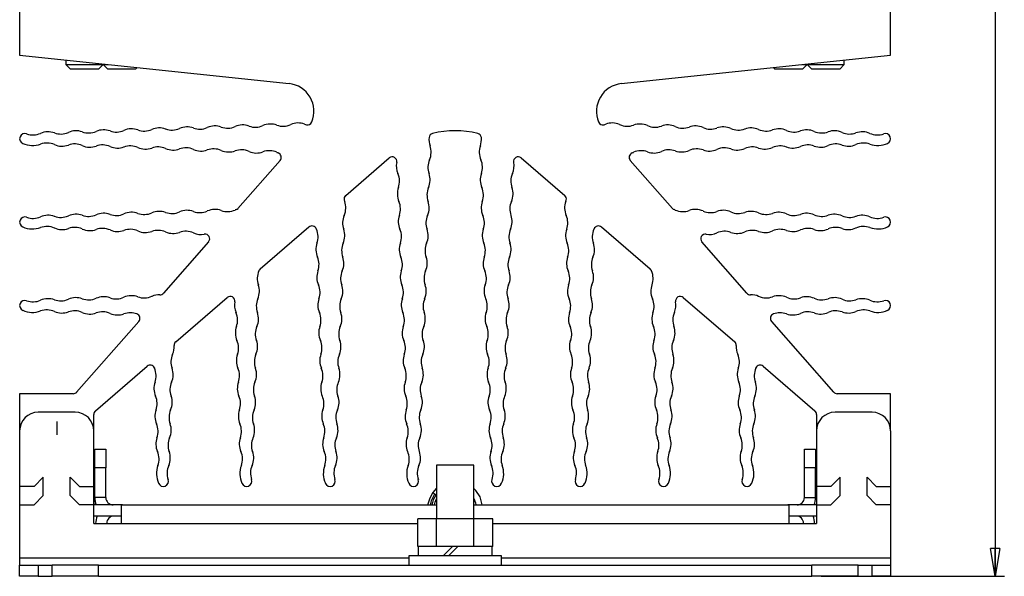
# Model space of a CAD drawing. Extents: x 28 to 402, y 197 to 629.
# Tile 1 of 13: x 53 to 159, y 197 to 257. Entities that reach past the tile are written whole.
import ezdxf

# ---------------------------------------------------------------- set-up
doc = ezdxf.new("R2010")
doc.units = 0
doc.header["$MEASUREMENT"] = 0
doc.header["$PDSIZE"] = -1
doc.linetypes.add('CENTERX2', pattern=[20.32, 12.7, -2.54, 2.54, -2.54])
doc.layers.get('0').update_dxf_attribs({"linetype": 'CONTINUOUS'})
doc.layers.get('DEFPOINTS').update_dxf_attribs({"linetype": 'CONTINUOUS'})
doc.styles.add('SLDTEXTSTYLE0', font='txt', dxfattribs={"width": 0.75})
doc.dimstyles.new('SLDDIMSTYLE0', dxfattribs={"dimtxt": 3.5, "dimasz": 3, "dimexe": 1, "dimexo": 0.0625, "dimgap": 0.875, "dimtad": 2, "dimdec": 1, "dimzin": 4, "dimtxsty": 'STANDARD', "dimblk1": 'CLOSED', "dimblk2": 'CLOSED', "dimsah": 1, "dimcen": 0.09, "dimclrd": 7, "dimclre": 7, "dimclrt": 7, "dimazin": 3, "dimtfac": 1, "dimtdec": 4, "dimtofl": 0, "dimtmove": 0, "dimatfit": 3, "dimtolj": 1, "dimtzin": 12})

# ---------------------------------------------------------------- blocks, each defined once
blk = doc.blocks.new('_CLOSED')
at = {"color": 0, "linetype": 'BYBLOCK'}
for p, q in [((-1, 0.166667), (0, 0)), ((-1, 0.166667), (-1, -0.166667)), ((0, 0), (-1, -0.166667)), ((0, 0), (-1, 0))]:
    blk.add_line(p, q, dxfattribs=at)
blk = doc.blocks.new('*D6')
at = {"color": 7}
for p, q in [((144.65, 363.34), (159.01, 363.34)), ((158.01, 363.34), (158.01, 197.34)), ((139.24, 197.34), (159.01, 197.34))]:
    blk.add_line(p, q, dxfattribs=at)
at = {"layer": 'DEFPOINTS', "color": 7}
for p in [(143.65, 363.34), (138.24, 197.34)]:
    blk.add_point(p, dxfattribs=at)
at = {"xscale": 3, "yscale": 3}
for p, rotation in [((158.01, 363.34), 90.00000000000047), ((158.01, 197.34), 270.0000000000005)]:
    blk.add_blockref('_CLOSED', p, dxfattribs=dict(at, rotation=rotation))
at = {"color": 7, "insert": (156.51, 274.53), "char_height": 3.5, "attachment_point": 7, "rotation": 90, "style": 'SLDTEXTSTYLE0'}
blk.add_mtext('166.0', dxfattribs=at)

msp = doc.modelspace()

# ---------------------------------------------------------------- linework, layer by layer
at = {"color": 7, "linetype": 'CONTINUOUS'}
for p, q in [((52.74, 259.04), (52.74, 253.54)), ((146.74, 253.54), (146.74, 259.04)), ((52.74, 253.54), (81.81, 250.49)), ((57.74, 253.02), (57.74, 252.54)), ((117.67, 250.49), (146.74, 253.54)), ((141.74, 252.54), (141.74, 253.02)), ((57.74, 252.54), (61.73, 252.54)), ((57.74, 252.54), (58.24, 252.04)), ((61.24, 252.04), (58.24, 252.04)), ((61.24, 252.04), (61.74, 252.54)), ((61.73, 252.54), (61.74, 252.54)), ((61.74, 252.59), (61.74, 252.54)), ((61.74, 252.54), (62.26, 252.54)), ((61.74, 252.54), (62.24, 252.04)), ((63.48, 252.04), (62.24, 252.04)), ((65.24, 252.04), (63.48, 252.04)), ((65.24, 252.04), (65.41, 252.21)), ((134.08, 252.21), (134.24, 252.04)), ((135.95, 252.04), (134.24, 252.04)), ((137.24, 252.04), (135.95, 252.04)), ((137.23, 252.54), (137.74, 252.54)), ((137.24, 252.04), (137.74, 252.54)), ((137.74, 252.54), (137.74, 252.59)), ((137.74, 252.54), (140.8, 252.54)), ((137.74, 252.54), (138.24, 252.04)), ((140.54, 252.04), (138.24, 252.04)), ((141.24, 252.04), (140.54, 252.04)), ((140.8, 252.54), (141.74, 252.54)), ((141.24, 252.04), (141.74, 252.54)), ((87.93, 238.43), (92.62, 242.47)), ((106.87, 242.47), (111.56, 238.43)), ((80.85, 242.21), (76.3, 237.03)), ((123.19, 237.03), (118.64, 242.21)), ((78.7, 230.5), (83.96, 235.02)), ((115.53, 235.02), (120.78, 230.5)), ((73.13, 233.42), (68.26, 227.88)), ((131.23, 227.88), (126.36, 233.42)), ((69.58, 222.65), (75.13, 227.42)), ((124.36, 227.42), (129.91, 222.65)), ((65.59, 224.84), (58.89, 217.21)), ((140.6, 217.21), (133.9, 224.84)), ((60.92, 215.19), (66.5, 220)), ((132.99, 220), (138.57, 215.19)), ((58.52, 217.04), (52.74, 217.04)), ((52.74, 217.04), (52.74, 213.04)), ((146.74, 217.04), (140.97, 217.04)), ((146.74, 213.04), (146.74, 217.04)), ((58.74, 215.04), (54.74, 215.04)), ((60.74, 213.04), (60.74, 214.81)), ((138.74, 214.81), (138.74, 213.04)), ((144.74, 215.04), (140.74, 215.04)), ((52.74, 213.04), (52.74, 199.34)), ((60.74, 203.04), (60.74, 213.04)), ((138.74, 213.04), (138.74, 203.04)), ((146.74, 213.04), (146.74, 199.34)), ((60.84, 209.04), (60.84, 211.04)), ((60.84, 211.04), (62.04, 211.04)), ((62.04, 211.04), (62.04, 209.04)), ((137.44, 209.04), (137.44, 211.04)), ((137.44, 211.04), (138.64, 211.04)), ((138.64, 211.04), (138.64, 209.04)), ((99.74, 209.34), (97.74, 209.34)), ((97.74, 209.34), (97.74, 203.54)), ((101.74, 209.34), (99.74, 209.34)), ((101.74, 203.54), (101.74, 209.34)), ((60.84, 205.84), (60.84, 209.04)), ((62.04, 209.04), (60.84, 209.04)), ((62.04, 205.84), (62.04, 209.04)), ((137.44, 205.84), (137.44, 209.04)), ((138.64, 209.04), (137.44, 209.04)), ((138.64, 205.84), (138.64, 209.04)), ((55.29, 208.04), (54.29, 207.04)), ((55.29, 206.04), (55.29, 208.04)), ((58.19, 206.04), (58.19, 208.04)), ((58.19, 208.04), (59.19, 207.04)), ((141.29, 208.04), (140.29, 207.04)), ((141.29, 206.04), (141.29, 208.04)), ((144.19, 206.04), (144.19, 208.04)), ((144.19, 208.04), (145.19, 207.04)), ((54.29, 207.04), (52.74, 207.04)), ((52.74, 207.04), (52.74, 205.04)), ((59.19, 207.04), (60.74, 207.04)), ((60.74, 207.04), (60.74, 205.04)), ((97.65, 206.09), (97.52, 206.19)), ((140.29, 207.04), (138.74, 207.04)), ((138.74, 207.04), (138.74, 205.04)), ((145.19, 207.04), (146.74, 207.04)), ((146.74, 207.04), (146.74, 205.04)), ((54.29, 205.04), (55.29, 206.04)), ((59.19, 205.04), (58.19, 206.04)), ((62.04, 205.84), (60.84, 205.84)), ((97.65, 206.09), (97.74, 206.01)), ((137.44, 205.84), (138.64, 205.84)), ((140.29, 205.04), (141.29, 206.04)), ((145.19, 205.04), (144.19, 206.04)), ((52.74, 205.04), (54.29, 205.04)), ((60.74, 205.04), (59.19, 205.04)), ((63.74, 205.04), (60.74, 205.04)), ((63.74, 205.04), (67.42, 205.04)), ((63.84, 205.04), (63.74, 205.04)), ((63.74, 205.04), (97.74, 205.04)), ((63.74, 203.04), (63.74, 205.04)), ((101.74, 205.04), (135.74, 205.04)), ((132.07, 205.04), (135.74, 205.04)), ((135.74, 205.04), (135.64, 205.04)), ((138.74, 205.04), (135.74, 205.04)), ((135.74, 205.04), (135.74, 203.04)), ((138.74, 205.04), (140.29, 205.04)), ((146.74, 205.04), (145.19, 205.04)), ((63.74, 203.84), (60.74, 203.84)), ((60.74, 203.04), (63.74, 203.04)), ((63.74, 203.04), (95.7, 203.04)), ((97.72, 203.54), (95.7, 203.54)), ((95.7, 200.54), (95.7, 203.54)), ((101.77, 203.54), (97.72, 203.54)), ((97.72, 200.54), (97.72, 203.54)), ((103.79, 203.54), (101.77, 203.54)), ((101.77, 200.54), (101.77, 203.54)), ((103.79, 200.54), (103.79, 203.54)), ((103.79, 203.04), (135.74, 203.04)), ((138.74, 203.84), (135.74, 203.84)), ((135.74, 203.04), (138.74, 203.04)), ((95.74, 200.54), (95.7, 200.54)), ((97.72, 200.54), (95.74, 200.54)), ((95.74, 200.54), (95.74, 199.54)), ((97.72, 200.54), (97.68, 200.54)), ((97.81, 200.54), (97.72, 200.54)), ((99.44, 200.54), (97.81, 200.54)), ((99.44, 200.54), (98.44, 199.54)), ((99.04, 199.54), (100.04, 200.54)), ((100.04, 200.54), (99.44, 200.54)), ((101.68, 200.54), (100.04, 200.54)), ((101.77, 200.54), (101.68, 200.54)), ((101.81, 200.54), (101.77, 200.54)), ((103.74, 200.54), (101.81, 200.54)), ((103.79, 200.54), (103.74, 200.54)), ((103.74, 199.54), (103.74, 200.54)), ((52.74, 199.34), (94.74, 199.34)), ((52.74, 199.34), (52.74, 198.54)), ((104.74, 199.54), (94.74, 199.54)), ((94.74, 199.54), (94.74, 198.54)), ((104.74, 198.54), (104.74, 199.54)), ((104.74, 199.34), (146.74, 199.34)), ((146.74, 199.34), (146.74, 198.54)), ((52.74, 198.54), (54.74, 198.54)), ((52.74, 197.34), (52.74, 198.54)), ((54.74, 198.54), (56.24, 198.54)), ((54.74, 198.54), (54.74, 197.34)), ((61.24, 198.54), (56.24, 198.54)), ((56.24, 197.34), (56.24, 198.54)), ((61.24, 198.54), (138.24, 198.54)), ((61.24, 197.34), (61.24, 198.54)), ((143.24, 198.54), (138.24, 198.54)), ((138.24, 197.34), (138.24, 198.54)), ((143.24, 198.54), (144.74, 198.54)), ((143.24, 197.34), (143.24, 198.54)), ((144.74, 198.54), (146.74, 198.54)), ((144.74, 197.34), (144.74, 198.54)), ((146.74, 198.54), (146.74, 197.34)), ((54.74, 197.34), (52.74, 197.34)), ((54.74, 197.34), (56.24, 197.34)), ((61.24, 197.34), (56.24, 197.34)), ((61.24, 197.34), (138.24, 197.34)), ((143.24, 197.34), (138.24, 197.34)), ((143.24, 197.34), (144.74, 197.34)), ((146.74, 197.34), (144.74, 197.34))]:
    msp.add_line(p, q, dxfattribs=at)
at = {"color": 7, "linetype": 'CENTERX2'}
msp.add_line((56.74, 214.04), (56.74, 212.61), dxfattribs=at)
at = {"color": 7, "linetype": 'CONTINUOUS', "flags": 128}
for points in [[(97.74, 206.84), (97.33, 206.37), (97, 205.78), (96.81, 205.12), (96.81, 205.04)], [(97.74, 206.03), (97.71, 206.06), (97.6, 206.16), (97.49, 206.25), (97.4, 206.32), (97.34, 206.36), (97.33, 206.37), (97.36, 206.34), (97.43, 206.28), (97.52, 206.19), (97.52, 206.19)], [(102.67, 205.04), (102.43, 205.91), (101.97, 206.61), (101.74, 206.82)], [(97.52, 205.04), (97.58, 205.35), (97.74, 205.7)], [(101.74, 205.73), (101.93, 205.27), (101.97, 205.04)]]:
    msp.add_lwpolyline(points, dxfattribs=at)
at = {"color": 7, "linetype": 'CONTINUOUS'}
for centre, radius, start, end in [((81.5, 247.5), 3, 337.3912, 84), ((117.99, 247.5), 3, 96, 202.6088), ((61.81, 243.5), 2, 69.9616, 114.0384), ((64.81, 243.61), 2, 69.9616, 114.0384), ((66.18, 247.37), 2, 249.9616, 294.0384), ((67.81, 243.71), 2, 69.9616, 114.0384), ((69.18, 247.47), 2, 249.9616, 294.0384), ((70.81, 243.82), 2, 69.9616, 114.0384), ((72.18, 247.57), 2, 249.9616, 294.0384), ((73.81, 243.92), 2, 69.9616, 114.0384), ((75.18, 247.68), 2, 249.9616, 294.0384), ((76.81, 244.03), 2, 69.9616, 114.0384), ((78.18, 247.78), 2, 249.9616, 294.0384), ((79.81, 244.13), 2, 69.9616, 114.0384), ((81.18, 247.89), 2, 249.9616, 294.0384), ((82.81, 244.24), 2, 69.9616, 114.0384), ((84.18, 247.99), 2, 249.9616, 255.5962), ((83.81, 246.54), 0.5, 255.5962, 337.3912), ((115.68, 246.54), 0.5, 202.6088, 284.4038), ((115.31, 247.99), 2, 284.4038, 290.0384), ((116.68, 244.24), 2, 65.9616, 110.0384), ((118.31, 247.89), 2, 245.9616, 290.0384), ((119.68, 244.13), 2, 65.9616, 110.0384), ((121.31, 247.78), 2, 245.9616, 290.0384), ((122.68, 244.03), 2, 65.9616, 110.0384), ((124.31, 247.68), 2, 245.9616, 290.0384), ((125.68, 243.92), 2, 65.9616, 110.0384), ((127.31, 247.57), 2, 245.9616, 290.0384), ((128.68, 243.82), 2, 65.9616, 110.0384), ((130.31, 247.47), 2, 245.9616, 290.0384), ((131.68, 243.71), 2, 65.9616, 110.0384), ((133.31, 247.37), 2, 245.9616, 290.0384), ((134.68, 243.61), 2, 65.9616, 110.0384), ((137.68, 243.5), 2, 65.9616, 110.0384), ((53.3, 244.54), 0.56, 69.9616, 245.9616), ((54.18, 246.95), 2, 249.9616, 294.0384), ((55.81, 243.29), 2, 69.9616, 114.0384), ((57.18, 247.05), 2, 249.9616, 294.0384), ((58.81, 243.4), 2, 69.9616, 114.0384), ((60.18, 247.16), 2, 249.9616, 294.0384), ((63.18, 247.26), 2, 249.9616, 294.0384), ((98.91, 244.46), 2, 173.7804, 200.0243), ((97.42, 244.62), 0.5, 104.1939, 173.7804), ((99.74, 235.41), 10, 75.8061, 104.1939), ((102.07, 244.62), 0.5, 6.2196, 75.8061), ((100.58, 244.46), 2, 339.9757, 6.2196), ((136.31, 247.26), 2, 245.9616, 290.0384), ((139.31, 247.16), 2, 245.9616, 290.0384), ((140.68, 243.4), 2, 65.9616, 110.0384), ((142.31, 247.05), 2, 245.9616, 290.0384), ((143.68, 243.29), 2, 65.9616, 110.0384), ((145.31, 246.95), 2, 245.9616, 290.0384), ((146.18, 244.54), 0.56, 294.0384, 110.0384), ((54.12, 246.37), 2.56, 245.9616, 290.0384), ((55.68, 242.08), 2, 65.9616, 110.0384), ((57.31, 245.74), 2, 245.9616, 290.0384), ((58.68, 241.98), 2, 65.9616, 110.0384), ((60.31, 245.63), 2, 245.9616, 290.0384), ((61.68, 241.87), 2, 65.9616, 110.0384), ((63.31, 245.53), 2, 245.9616, 290.0384), ((64.68, 241.77), 2, 65.9616, 110.0384), ((66.31, 245.42), 2, 245.9616, 290.0384), ((67.68, 241.66), 2, 65.9616, 110.0384), ((69.31, 245.32), 2, 245.9616, 290.0384), ((70.68, 241.56), 2, 65.9616, 110.0384), ((72.31, 245.21), 2, 245.9616, 290.0384), ((73.68, 241.45), 2, 65.9616, 110.0384), ((76.68, 241.35), 2, 65.9616, 110.0384), ((95.15, 243.09), 2, 335.9757, 20.0243), ((104.34, 243.09), 2, 159.9757, 204.0243), ((122.81, 241.35), 2, 69.9616, 114.0384), ((125.81, 241.45), 2, 69.9616, 114.0384), ((127.18, 245.21), 2, 249.9616, 294.0384), ((128.81, 241.56), 2, 69.9616, 114.0384), ((130.18, 245.32), 2, 249.9616, 294.0384), ((131.81, 241.66), 2, 69.9616, 114.0384), ((133.18, 245.42), 2, 249.9616, 294.0384), ((134.81, 241.77), 2, 69.9616, 114.0384), ((136.18, 245.53), 2, 249.9616, 294.0384), ((137.81, 241.87), 2, 69.9616, 114.0384), ((139.18, 245.63), 2, 249.9616, 294.0384), ((140.81, 241.98), 2, 69.9616, 114.0384), ((142.18, 245.74), 2, 249.9616, 294.0384), ((143.81, 242.08), 2, 69.9616, 114.0384), ((145.37, 246.37), 2.56, 249.9616, 294.0384), ((75.31, 245.11), 2, 245.9616, 290.0384), ((78.31, 245), 2, 245.9616, 290.0384), ((79.68, 241.25), 2, 65.9616, 110.0384), ((81.31, 244.9), 2, 245.9616, 250.4154), ((80.47, 242.54), 0.5, 318.7125, 70.4154), ((92.94, 242.09), 0.5, 348.3974, 130.7125), ((106.54, 242.09), 0.5, 49.2875, 191.6026), ((119.02, 242.54), 0.5, 109.5846, 221.2875), ((118.18, 244.9), 2, 289.5846, 294.0384), ((119.81, 241.25), 2, 69.9616, 114.0384), ((121.18, 245), 2, 249.9616, 294.0384), ((124.18, 245.11), 2, 249.9616, 294.0384), ((95.39, 241.59), 2, 168.3974, 204.0243), ((98.8, 241.46), 2, 155.9757, 200.0243), ((100.69, 241.46), 2, 339.9757, 24.0243), ((104.1, 241.59), 2, 335.9757, 11.6026), ((91.74, 239.96), 2, 339.9757, 24.0243), ((95.04, 240.09), 2, 335.9757, 20.0243), ((104.45, 240.09), 2, 159.9757, 204.0243), ((107.75, 239.96), 2, 155.9757, 200.0243), ((95.5, 238.59), 2, 159.9757, 204.0243), ((98.7, 238.46), 2, 155.9757, 200.0243), ((100.79, 238.46), 2, 339.9757, 24.0243), ((103.99, 238.59), 2, 335.9757, 20.0243), ((88.25, 238.05), 0.5, 130.7125, 195.7286), ((111.24, 238.05), 0.5, 344.2714, 49.2875), ((75.93, 237.36), 0.5, 290.7475, 318.7125), ((89.7, 238.46), 2, 195.7286, 200.0243), ((85.94, 237.09), 2, 335.9757, 20.0243), ((91.84, 236.96), 2, 339.9757, 24.0243), ((94.94, 237.09), 2, 335.9757, 20.0243), ((104.55, 237.09), 2, 159.9757, 204.0243), ((107.64, 236.96), 2, 155.9757, 200.0243), ((113.55, 237.09), 2, 159.9757, 204.0243), ((109.79, 238.46), 2, 339.9757, 344.2714), ((123.56, 237.36), 0.5, 221.2875, 249.2525), ((53.3, 235.54), 0.56, 69.9616, 245.9616), ((54.18, 237.95), 2, 249.9616, 294.0384), ((55.81, 234.29), 2, 69.9616, 114.0384), ((57.18, 238.05), 2, 249.9616, 294.0384), ((58.81, 234.4), 2, 69.9616, 114.0384), ((60.18, 238.16), 2, 249.9616, 294.0384), ((61.81, 234.5), 2, 69.9616, 114.0384), ((63.18, 238.26), 2, 249.9616, 294.0384), ((64.81, 234.61), 2, 69.9616, 114.0384), ((66.18, 238.37), 2, 249.9616, 294.0384), ((67.81, 234.71), 2, 69.9616, 114.0384), ((69.18, 238.47), 2, 249.9616, 294.0384), ((70.81, 234.82), 2, 69.9616, 114.0384), ((72.18, 238.57), 2, 249.9616, 294.0384), ((73.81, 234.92), 2, 69.9616, 114.0384), ((75.18, 238.68), 2, 249.9616, 294.0384), ((76.81, 235.03), 2, 110.7475, 114.0384), ((89.59, 235.46), 2, 155.9757, 200.0243), ((95.6, 235.59), 2, 159.9757, 204.0243), ((98.59, 235.46), 2, 155.9757, 200.0243), ((100.9, 235.46), 2, 339.9757, 24.0243), ((103.89, 235.59), 2, 335.9757, 20.0243), ((109.9, 235.46), 2, 339.9757, 24.0243), ((122.68, 235.03), 2, 65.9616, 69.2525), ((124.31, 238.68), 2, 245.9616, 290.0384), ((125.68, 234.92), 2, 65.9616, 110.0384), ((127.31, 238.57), 2, 245.9616, 290.0384), ((128.68, 234.82), 2, 65.9616, 110.0384), ((130.31, 238.47), 2, 245.9616, 290.0384), ((131.68, 234.71), 2, 65.9616, 110.0384), ((133.31, 238.37), 2, 245.9616, 290.0384), ((134.68, 234.61), 2, 65.9616, 110.0384), ((136.31, 238.26), 2, 245.9616, 290.0384), ((137.68, 234.5), 2, 65.9616, 110.0384), ((139.31, 238.16), 2, 245.9616, 290.0384), ((140.68, 234.4), 2, 65.9616, 110.0384), ((142.31, 238.05), 2, 245.9616, 290.0384), ((143.68, 234.29), 2, 65.9616, 110.0384), ((145.31, 237.95), 2, 245.9616, 290.0384), ((146.18, 235.54), 0.56, 294.0384, 110.0384), ((54.12, 237.37), 2.56, 245.9616, 290.0384), ((55.68, 233.08), 2, 65.9616, 110.0384), ((57.31, 236.74), 2, 245.9616, 290.0384), ((58.68, 232.98), 2, 65.9616, 110.0384), ((61.68, 232.87), 2, 65.9616, 110.0384), ((84.29, 234.64), 0.5, 22.2949, 130.7125), ((115.2, 234.64), 0.5, 49.2875, 157.7051), ((137.81, 232.87), 2, 69.9616, 114.0384), ((140.81, 232.98), 2, 69.9616, 114.0384), ((142.18, 236.74), 2, 249.9616, 294.0384), ((143.81, 233.08), 2, 69.9616, 114.0384), ((145.37, 237.37), 2.56, 249.9616, 294.0384), ((60.31, 236.63), 2, 245.9616, 290.0384), ((63.31, 236.53), 2, 245.9616, 290.0384), ((64.68, 232.77), 2, 65.9616, 110.0384), ((66.31, 236.42), 2, 245.9616, 290.0384), ((67.68, 232.66), 2, 65.9616, 110.0384), ((69.31, 236.32), 2, 245.9616, 290.0384), ((70.68, 232.56), 2, 65.9616, 110.0384), ((72.31, 236.21), 2, 245.9616, 280.1932), ((72.75, 233.75), 0.5, 318.7125, 100.1932), ((86.6, 235.59), 2, 202.2949, 204.0243), ((82.95, 233.96), 2, 339.9757, 24.0243), ((85.83, 234.09), 2, 335.9757, 20.0243), ((91.95, 233.96), 2, 339.9757, 24.0243), ((94.83, 234.09), 2, 335.9757, 20.0243), ((104.66, 234.09), 2, 159.9757, 204.0243), ((107.54, 233.96), 2, 155.9757, 200.0243), ((113.66, 234.09), 2, 159.9757, 204.0243), ((116.54, 233.96), 2, 155.9757, 200.0243), ((112.89, 235.59), 2, 335.9757, 337.7051), ((126.74, 233.75), 0.5, 79.8068, 221.2875), ((127.18, 236.21), 2, 259.8068, 294.0384), ((128.81, 232.56), 2, 69.9616, 114.0384), ((130.18, 236.32), 2, 249.9616, 294.0384), ((131.81, 232.66), 2, 69.9616, 114.0384), ((133.18, 236.42), 2, 249.9616, 294.0384), ((134.81, 232.77), 2, 69.9616, 114.0384), ((136.18, 236.53), 2, 249.9616, 294.0384), ((139.18, 236.63), 2, 249.9616, 294.0384), ((86.71, 232.59), 2, 159.9757, 204.0243), ((89.49, 232.46), 2, 155.9757, 200.0243), ((95.71, 232.59), 2, 159.9757, 204.0243), ((98.49, 232.46), 2, 155.9757, 200.0243), ((101, 232.46), 2, 339.9757, 24.0243), ((103.78, 232.59), 2, 335.9757, 20.0243), ((110, 232.46), 2, 339.9757, 24.0243), ((112.78, 232.59), 2, 335.9757, 20.0243), ((83.05, 230.96), 2, 339.9757, 24.0243), ((85.73, 231.09), 2, 335.9757, 20.0243), ((92.05, 230.96), 2, 339.9757, 24.0243), ((94.73, 231.09), 2, 335.9757, 20.0243), ((104.76, 231.09), 2, 159.9757, 204.0243), ((107.44, 230.96), 2, 155.9757, 200.0243), ((113.76, 231.09), 2, 159.9757, 204.0243), ((116.44, 230.96), 2, 155.9757, 200.0243), ((80.38, 229.46), 2, 155.9757, 200.0243), ((76.73, 231.09), 2, 335.9757, 337.0051), ((79.03, 230.12), 0.5, 130.7125, 157.0051), ((86.81, 229.59), 2, 159.9757, 204.0243), ((89.38, 229.46), 2, 155.9757, 200.0243), ((95.81, 229.59), 2, 159.9757, 204.0243), ((98.38, 229.46), 2, 155.9757, 200.0243), ((101.11, 229.46), 2, 339.9757, 24.0243), ((103.68, 229.59), 2, 335.9757, 20.0243), ((110.11, 229.46), 2, 339.9757, 24.0243), ((112.68, 229.59), 2, 335.9757, 20.0243), ((120.46, 230.12), 0.5, 22.9949, 49.2875), ((122.76, 231.09), 2, 202.9949, 204.0243), ((119.11, 229.46), 2, 339.9757, 24.0243), ((76.62, 228.1), 2, 335.9757, 20.0243), ((83.16, 227.97), 2, 339.9757, 24.0243), ((85.62, 228.1), 2, 335.9757, 20.0243), ((92.16, 227.97), 2, 339.9757, 24.0243), ((94.62, 228.1), 2, 335.9757, 20.0243), ((104.86, 228.1), 2, 159.9757, 204.0243), ((107.33, 227.97), 2, 155.9757, 200.0243), ((113.86, 228.1), 2, 159.9757, 204.0243), ((116.33, 227.97), 2, 155.9757, 200.0243), ((122.86, 228.1), 2, 159.9757, 204.0243), ((61.81, 225.5), 2, 69.9616, 114.0384), ((63.18, 229.26), 2, 249.9616, 294.0384), ((64.81, 225.61), 2, 69.9616, 114.0384), ((66.18, 229.37), 2, 249.9616, 294.0384), ((67.81, 225.71), 2, 88.2462, 114.0384), ((67.89, 228.21), 0.5, 268.2462, 318.7125), ((75.46, 227.04), 0.5, 349.7396, 130.7125), ((124.03, 227.04), 0.5, 49.2875, 190.2604), ((131.6, 228.21), 0.5, 221.2875, 271.7538), ((131.68, 225.71), 2, 65.9616, 91.7538), ((133.31, 229.37), 2, 245.9616, 290.0384), ((134.68, 225.61), 2, 65.9616, 110.0384), ((136.31, 229.26), 2, 245.9616, 290.0384), ((137.68, 225.5), 2, 65.9616, 110.0384), ((53.3, 226.54), 0.56, 69.9616, 245.9616), ((54.18, 228.95), 2, 249.9616, 294.0384), ((55.81, 225.29), 2, 69.9616, 114.0384), ((57.18, 229.05), 2, 249.9616, 294.0384), ((58.81, 225.4), 2, 69.9616, 114.0384), ((60.18, 229.16), 2, 249.9616, 294.0384), ((77.92, 226.6), 2, 169.7396, 204.0243), ((80.28, 226.47), 2, 155.9757, 200.0243), ((86.92, 226.6), 2, 159.9757, 204.0243), ((89.28, 226.47), 2, 155.9757, 200.0243), ((95.92, 226.6), 2, 159.9757, 204.0243), ((98.28, 226.47), 2, 155.9757, 200.0243), ((101.21, 226.47), 2, 339.9757, 24.0243), ((103.57, 226.6), 2, 335.9757, 20.0243), ((110.21, 226.47), 2, 339.9757, 24.0243), ((112.57, 226.6), 2, 335.9757, 20.0243), ((119.21, 226.47), 2, 339.9757, 24.0243), ((121.57, 226.6), 2, 335.9757, 10.2604), ((139.31, 229.16), 2, 245.9616, 290.0384), ((140.68, 225.4), 2, 65.9616, 110.0384), ((142.31, 229.05), 2, 245.9616, 290.0384), ((143.68, 225.29), 2, 65.9616, 110.0384), ((145.31, 228.95), 2, 245.9616, 290.0384), ((146.18, 226.54), 0.56, 294.0384, 110.0384), ((54.12, 228.37), 2.56, 245.9616, 290.0384), ((55.68, 224.08), 2, 65.9616, 110.0384), ((57.31, 227.74), 2, 245.9616, 290.0384), ((58.68, 223.98), 2, 65.9616, 110.0384), ((60.31, 227.63), 2, 245.9616, 290.0384), ((61.68, 223.87), 2, 65.9616, 110.0384), ((63.31, 227.53), 2, 245.9616, 290.0384), ((64.68, 223.77), 2, 69.0753, 110.0384), ((65.22, 225.17), 0.5, 318.7125, 69.0753), ((74.26, 224.97), 2, 339.9757, 24.0243), ((76.52, 225.1), 2, 335.9757, 20.0243), ((83.26, 224.97), 2, 339.9757, 24.0243), ((85.52, 225.1), 2, 335.9757, 20.0243), ((92.26, 224.97), 2, 339.9757, 24.0243), ((94.52, 225.1), 2, 335.9757, 20.0243), ((104.97, 225.1), 2, 159.9757, 204.0243), ((107.23, 224.97), 2, 155.9757, 200.0243), ((113.97, 225.1), 2, 159.9757, 204.0243), ((116.23, 224.97), 2, 155.9757, 200.0243), ((122.97, 225.1), 2, 159.9757, 204.0243), ((125.23, 224.97), 2, 155.9757, 200.0243), ((134.27, 225.17), 0.5, 110.9247, 221.2875), ((134.81, 223.77), 2, 69.9616, 110.9247), ((136.18, 227.53), 2, 249.9616, 294.0384), ((137.81, 223.87), 2, 69.9616, 114.0384), ((139.18, 227.63), 2, 249.9616, 294.0384), ((140.81, 223.98), 2, 69.9616, 114.0384), ((142.18, 227.74), 2, 249.9616, 294.0384), ((143.81, 224.08), 2, 69.9616, 114.0384), ((145.37, 228.37), 2.56, 249.9616, 294.0384), ((78.02, 223.6), 2, 159.9757, 204.0243), ((80.17, 223.47), 2, 155.9757, 200.0243), ((87.02, 223.6), 2, 159.9757, 204.0243), ((89.17, 223.47), 2, 155.9757, 200.0243), ((96.02, 223.6), 2, 159.9757, 204.0243), ((98.17, 223.47), 2, 155.9757, 200.0243), ((101.32, 223.47), 2, 339.9757, 24.0243), ((103.47, 223.6), 2, 335.9757, 20.0243), ((110.32, 223.47), 2, 339.9757, 24.0243), ((112.47, 223.6), 2, 335.9757, 20.0243), ((119.32, 223.47), 2, 339.9757, 24.0243), ((121.47, 223.6), 2, 335.9757, 20.0243), ((67.42, 222.1), 2, 335.9757, 3.876), ((69.91, 222.27), 0.5, 130.7125, 183.876), ((74.37, 221.97), 2, 339.9757, 24.0243), ((76.42, 222.1), 2, 335.9757, 20.0243), ((83.37, 221.97), 2, 339.9757, 24.0243), ((85.42, 222.1), 2, 335.9757, 20.0243), ((92.37, 221.97), 2, 339.9757, 24.0243), ((94.42, 222.1), 2, 335.9757, 20.0243), ((105.07, 222.1), 2, 159.9757, 204.0243), ((107.12, 221.97), 2, 155.9757, 200.0243), ((114.07, 222.1), 2, 159.9757, 204.0243), ((116.12, 221.97), 2, 155.9757, 200.0243), ((123.07, 222.1), 2, 159.9757, 204.0243), ((125.12, 221.97), 2, 155.9757, 200.0243), ((129.58, 222.27), 0.5, 356.124, 49.2875), ((132.07, 222.1), 2, 176.124, 204.0243), ((71.07, 220.47), 2, 155.9757, 200.0243), ((78.13, 220.6), 2, 159.9757, 204.0243), ((80.07, 220.47), 2, 155.9757, 200.0243), ((87.13, 220.6), 2, 159.9757, 204.0243), ((89.07, 220.47), 2, 155.9757, 200.0243), ((96.13, 220.6), 2, 159.9757, 204.0243), ((98.07, 220.47), 2, 155.9757, 200.0243), ((101.42, 220.47), 2, 339.9757, 24.0243), ((103.36, 220.6), 2, 335.9757, 20.0243), ((110.42, 220.47), 2, 339.9757, 24.0243), ((112.36, 220.6), 2, 335.9757, 20.0243), ((119.42, 220.47), 2, 339.9757, 24.0243), ((121.36, 220.6), 2, 335.9757, 20.0243), ((128.42, 220.47), 2, 339.9757, 24.0243), ((66.83, 219.62), 0.5, 23.1705, 130.7125), ((132.66, 219.62), 0.5, 49.2875, 156.8295), ((69.13, 220.6), 2, 203.1705, 204.0243), ((65.47, 218.97), 2, 339.9757, 24.0243), ((67.31, 219.1), 2, 335.9757, 20.0243), ((74.47, 218.97), 2, 339.9757, 24.0243), ((76.31, 219.1), 2, 335.9757, 20.0243), ((83.47, 218.97), 2, 339.9757, 24.0243), ((85.31, 219.1), 2, 335.9757, 20.0243), ((92.47, 218.97), 2, 339.9757, 24.0243), ((94.31, 219.1), 2, 335.9757, 20.0243), ((105.18, 219.1), 2, 159.9757, 204.0243), ((107.02, 218.97), 2, 155.9757, 200.0243), ((114.18, 219.1), 2, 159.9757, 204.0243), ((116.02, 218.97), 2, 155.9757, 200.0243), ((123.18, 219.1), 2, 159.9757, 204.0243), ((125.02, 218.97), 2, 155.9757, 200.0243), ((132.18, 219.1), 2, 159.9757, 204.0243), ((134.02, 218.97), 2, 155.9757, 200.0243), ((130.36, 220.6), 2, 335.9757, 336.8295), ((69.23, 217.6), 2, 159.9757, 204.0243), ((70.96, 217.47), 2, 155.9757, 200.0243), ((78.23, 217.6), 2, 159.9757, 204.0243), ((79.96, 217.47), 2, 155.9757, 200.0243), ((87.23, 217.6), 2, 159.9757, 204.0243), ((88.96, 217.47), 2, 155.9757, 200.0243), ((96.23, 217.6), 2, 159.9757, 204.0243), ((97.96, 217.47), 2, 155.9757, 200.0243), ((101.53, 217.47), 2, 339.9757, 24.0243), ((103.26, 217.6), 2, 335.9757, 20.0243), ((110.53, 217.47), 2, 339.9757, 24.0243), ((112.26, 217.6), 2, 335.9757, 20.0243), ((119.53, 217.47), 2, 339.9757, 24.0243), ((121.26, 217.6), 2, 335.9757, 20.0243), ((128.53, 217.47), 2, 339.9757, 24.0243), ((130.26, 217.6), 2, 335.9757, 20.0243), ((58.52, 217.54), 0.5, 270, 318.7125), ((65.58, 215.97), 2, 339.9757, 24.0243), ((67.21, 216.1), 2, 335.9757, 20.0243), ((74.58, 215.97), 2, 339.9757, 24.0243), ((76.21, 216.1), 2, 335.9757, 20.0243), ((83.58, 215.97), 2, 339.9757, 24.0243), ((85.21, 216.1), 2, 335.9757, 20.0243), ((92.58, 215.97), 2, 339.9757, 24.0243), ((94.21, 216.1), 2, 335.9757, 20.0243), ((105.28, 216.1), 2, 159.9757, 204.0243), ((106.91, 215.97), 2, 155.9757, 200.0243), ((114.28, 216.1), 2, 159.9757, 204.0243), ((115.91, 215.97), 2, 155.9757, 200.0243), ((123.28, 216.1), 2, 159.9757, 204.0243), ((124.91, 215.97), 2, 155.9757, 200.0243), ((132.28, 216.1), 2, 159.9757, 204.0243), ((133.91, 215.97), 2, 155.9757, 200.0243), ((140.97, 217.54), 0.5, 221.2875, 270), ((54.74, 213.04), 2, 90, 180), ((58.74, 213.04), 2, 0, 90), ((61.24, 214.81), 0.5, 130.7125, 180), ((69.34, 214.6), 2, 159.9757, 204.0243), ((70.86, 214.47), 2, 155.9757, 200.0243), ((78.34, 214.6), 2, 159.9757, 204.0243), ((79.86, 214.47), 2, 155.9757, 200.0243), ((87.34, 214.6), 2, 159.9757, 204.0243), ((88.86, 214.47), 2, 155.9757, 200.0243), ((96.34, 214.6), 2, 159.9757, 204.0243), ((97.86, 214.47), 2, 155.9757, 200.0243), ((101.63, 214.47), 2, 339.9757, 24.0243), ((103.15, 214.6), 2, 335.9757, 20.0243), ((110.63, 214.47), 2, 339.9757, 24.0243), ((112.15, 214.6), 2, 335.9757, 20.0243), ((119.63, 214.47), 2, 339.9757, 24.0243), ((121.15, 214.6), 2, 335.9757, 20.0243), ((128.63, 214.47), 2, 339.9757, 24.0243), ((130.15, 214.6), 2, 335.9757, 20.0243), ((138.24, 214.81), 0.5, 0, 49.2875), ((140.74, 213.04), 2, 90, 180), ((144.74, 213.04), 2, 0, 90), ((65.68, 212.97), 2, 339.9757, 24.0243), ((67.1, 213.1), 2, 335.9757, 20.0243), ((74.68, 212.97), 2, 339.9757, 24.0243), ((76.1, 213.1), 2, 335.9757, 20.0243), ((83.68, 212.97), 2, 339.9757, 24.0243), ((85.1, 213.1), 2, 335.9757, 20.0243), ((92.68, 212.97), 2, 339.9757, 24.0243), ((94.1, 213.1), 2, 335.9757, 20.0243), ((105.39, 213.1), 2, 159.9757, 204.0243), ((106.81, 212.97), 2, 155.9757, 200.0243), ((114.39, 213.1), 2, 159.9757, 204.0243), ((115.81, 212.97), 2, 155.9757, 200.0243), ((123.39, 213.1), 2, 159.9757, 204.0243), ((124.81, 212.97), 2, 155.9757, 200.0243), ((132.39, 213.1), 2, 159.9757, 204.0243), ((133.81, 212.97), 2, 155.9757, 200.0243), ((69.44, 211.61), 2, 159.9757, 204.0243), ((70.75, 211.48), 2, 155.9757, 200.0243), ((78.44, 211.61), 2, 159.9757, 204.0243), ((79.75, 211.48), 2, 155.9757, 200.0243), ((87.44, 211.61), 2, 159.9757, 204.0243), ((88.75, 211.48), 2, 155.9757, 200.0243), ((96.44, 211.61), 2, 159.9757, 204.0243), ((97.75, 211.48), 2, 155.9757, 200.0243), ((101.73, 211.48), 2, 339.9757, 24.0243), ((103.05, 211.61), 2, 335.9757, 20.0243), ((110.73, 211.48), 2, 339.9757, 24.0243), ((112.05, 211.61), 2, 335.9757, 20.0243), ((119.73, 211.48), 2, 339.9757, 24.0243), ((121.05, 211.61), 2, 335.9757, 20.0243), ((128.73, 211.48), 2, 339.9757, 24.0243), ((130.05, 211.61), 2, 335.9757, 20.0243), ((65.79, 209.98), 2, 339.9757, 24.0243), ((67, 210.11), 2, 335.9757, 20.0243), ((74.79, 209.98), 2, 339.9757, 24.0243), ((76, 210.11), 2, 335.9757, 20.0243), ((83.79, 209.98), 2, 339.9757, 24.0243), ((85, 210.11), 2, 335.9757, 20.0243), ((92.79, 209.98), 2, 339.9757, 24.0243), ((94, 210.11), 2, 335.9757, 20.0243), ((105.49, 210.11), 2, 159.9757, 204.0243), ((106.7, 209.98), 2, 155.9757, 200.0243), ((114.49, 210.11), 2, 159.9757, 204.0243), ((115.7, 209.98), 2, 155.9757, 200.0243), ((123.49, 210.11), 2, 159.9757, 204.0243), ((124.7, 209.98), 2, 155.9757, 200.0243), ((132.49, 210.11), 2, 159.9757, 204.0243), ((133.7, 209.98), 2, 155.9757, 200.0243), ((70.07, 208.42), 2.56, 159.9757, 204.0243), ((70.65, 208.48), 2, 155.9757, 200.0243), ((79.07, 208.42), 2.56, 159.9757, 204.0243), ((79.65, 208.48), 2, 155.9757, 200.0243), ((88.07, 208.42), 2.56, 159.9757, 204.0243), ((88.65, 208.48), 2, 155.9757, 200.0243), ((97.07, 208.42), 2.56, 159.9757, 204.0243), ((97.65, 208.48), 2, 155.9757, 200.0243), ((101.84, 208.48), 2, 339.9757, 24.0243), ((102.42, 208.42), 2.56, 335.9757, 20.0243), ((110.84, 208.48), 2, 339.9757, 24.0243), ((111.42, 208.42), 2.56, 335.9757, 20.0243), ((119.84, 208.48), 2, 339.9757, 24.0243), ((120.42, 208.42), 2.56, 335.9757, 20.0243), ((128.84, 208.48), 2, 339.9757, 24.0243), ((129.42, 208.42), 2.56, 335.9757, 20.0243), ((68.24, 207.6), 0.56, 204.0243, 20.0243), ((77.24, 207.6), 0.56, 204.0243, 20.0243), ((86.24, 207.6), 0.56, 204.0243, 20.0243), ((95.24, 207.6), 0.56, 204.0243, 20.0243), ((104.24, 207.6), 0.56, 159.9757, 335.9757), ((113.24, 207.6), 0.56, 159.9757, 335.9757), ((122.24, 207.6), 0.56, 159.9757, 335.9757), ((131.24, 207.6), 0.56, 159.9757, 335.9757), ((99.74, 204.64), 2.71, 145.0783, 171.5057), ((62.84, 205.84), 2, 180, 203.5782), ((62.84, 205.84), 0.8, 180, 270), ((99.74, 204.64), 2.54, 145.4066, 170.9536), ((136.64, 205.84), 0.8, 270, 0), ((136.64, 205.84), 2, 336.4218, 0), ((62.94, 203.04), 2, 156.4218, 180), ((62.94, 203.04), 0.8, 90, 180), ((136.54, 203.04), 0.8, 360, 90), ((136.54, 203.04), 2, 0.0113, 23.5782)]:
    msp.add_arc(centre, radius, start, end, dxfattribs=at)

# ---------------------------------------------------------------- dimensions: what is measured, and where the dimension line sits
at = {"color": 7}
dim = msp.add_linear_dim(base=(158.01, 197.34), p1=(143.65, 363.34), p2=(138.24, 197.34), angle=90, dimstyle='SLDDIMSTYLE0', dxfattribs=at)
dim.commit()
dim.dimension.update_dxf_attribs({"geometry": '*D6', "text_midpoint": (158.01, 280.34), "dimtype": 160})

doc.saveas('drawing.dxf')
